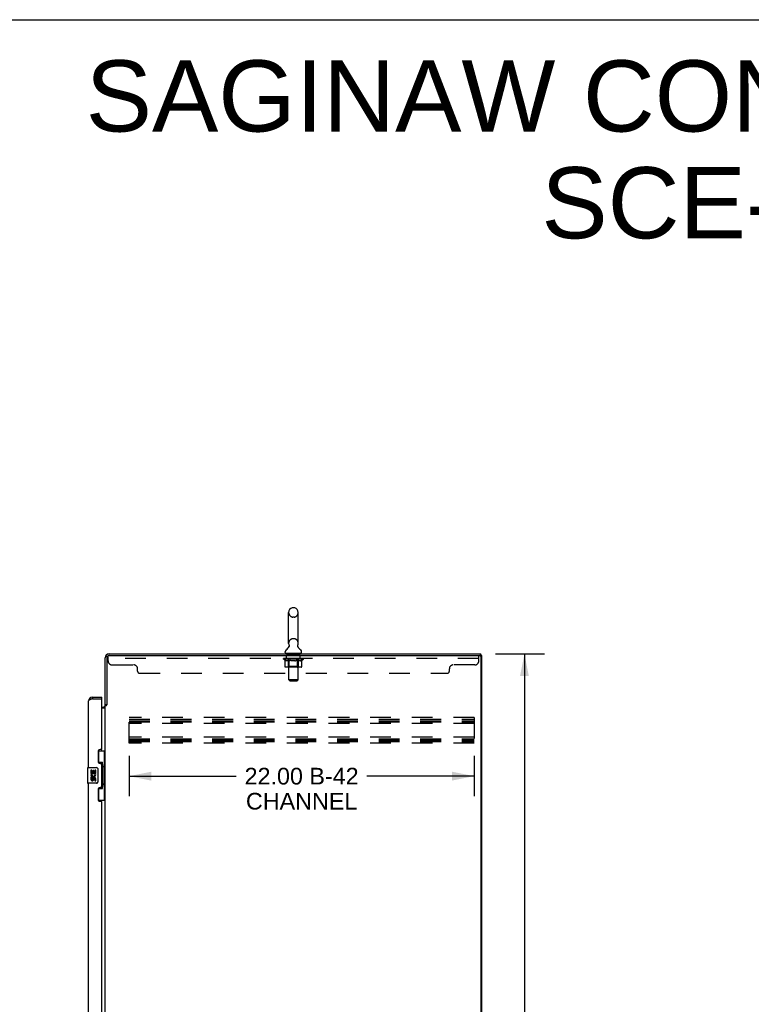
# Model space of a CAD drawing. Header units: inches. Extents: x 0 to 241, y 0 to 156.
# Tile 16 of 17: x 120 to 166, y 93 to 156. Entities that reach past the tile are written whole.
import ezdxf

# ---------------------------------------------------------------- set-up
doc = ezdxf.new("R2010")
doc.units = ezdxf.units.IN
doc.header["$LTSCALE"] = 13.26
doc.header["$MEASUREMENT"] = 0
doc.linetypes.add('HIDDEN', pattern=[0.2, 0.1, -0.1])
doc.layers.get('0').update_dxf_attribs({"linetype": 'CONTINUOUS'})
for name, color, linetype in [('02___PRT_ALL_AXES', 7, 'CONTINUOUS'), ('DEFAULT_2', 8, 'HIDDEN'), ('DIMENSIONS', 7, 'CONTINUOUS')]:
    doc.layers.add(name, color=color, linetype=linetype)
doc.styles.get("Standard").update_dxf_attribs({"font": 'arial.ttf'})
doc.dimstyles.new('DIMSTYLE_1', dxfattribs={"dimtxt": 1.063636, "dimasz": 1.418182, "dimexe": 0.09, "dimexo": 0.07, "dimgap": 0.0375, "dimtad": 0, "dimtih": 1, "dimtoh": 1, "dimzin": 4, "dimdsep": 46, "dimtxsty": 'Standard', "dimblk": '_FILLED', "dimblk1": '_FILLED', "dimblk2": '_FILLED', "dimcen": 0.09, "dimazin": 1, "dimtfac": 1, "dimtdec": 3, "dimtofl": 0, "dimtmove": 0, "dimatfit": 3, "dimldrblk": '_FILLED', "dimfxl": 1, "dimtolj": 1, "dimtzin": 4, "dimarcsym": 0})

# ---------------------------------------------------------------- blocks, each defined once
blk = doc.blocks.new('_FILLED')
at = {"color": 0, "linetype": 'ByBlock'}
blk.add_solid([(0, 0), (-1, 0.2), (-1, -0.2)], dxfattribs=at)
blk = doc.blocks.new('*D2')
at = {"layer": 'DIMENSIONS', "color": 2, "linetype": 'Continuous'}
for p, q in [((149.978, 115.574), (153.101, 115.574)), ((151.824, 115.574), (151.824, 80.638)), ((151.824, 43.574), (151.824, 78.511)), ((149.978, 43.574), (153.101, 43.574))]:
    blk.add_line(p, q, dxfattribs=at)
at = {"layer": 'DIMENSIONS', "color": 2, "linetype": 'Continuous', "xscale": 1.4181818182, "yscale": 1.4181818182, "zscale": 1.4181818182}
for p, rotation in [((151.824, 115.574), 90), ((151.824, 43.574), 270)]:
    blk.add_blockref('_FILLED', p, dxfattribs=dict(at, rotation=rotation))
at = {"layer": 'DIMENSIONS', "color": 2, "linetype": 'Continuous', "insert": (151.824, 80.106), "char_height": 1.0636, "width": 3.7168, "attachment_point": 2, "line_spacing_factor": 0.9}
blk.add_mtext('72.00', dxfattribs=at)
blk = doc.blocks.new('*D3')
at = {"layer": 'DIMENSIONS', "color": 2, "linetype": 'Continuous'}
for p, q in [((126.621, 109.074), (126.621, 106.505)), ((148.621, 109.074), (148.621, 106.505)), ((126.621, 107.781), (133.458, 107.781)), ((148.621, 107.781), (141.785, 107.781))]:
    blk.add_line(p, q, dxfattribs=at)
at = {"layer": 'DIMENSIONS', "color": 2, "linetype": 'Continuous', "xscale": 1.4181818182, "yscale": 1.4181818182, "zscale": 1.4181818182, "rotation": 180}
blk.add_blockref('_FILLED', (126.621, 107.781), dxfattribs=at)
at = {"layer": 'DIMENSIONS', "color": 2, "linetype": 'Continuous', "xscale": 1.4181818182, "yscale": 1.4181818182, "zscale": 1.4181818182}
blk.add_blockref('_FILLED', (148.621, 107.781), dxfattribs=at)
at = {"layer": 'DIMENSIONS', "color": 2, "linetype": 'Continuous', "insert": (137.621, 108.313), "char_height": 1.0636, "width": 7.26357, "attachment_point": 2, "line_spacing_factor": 0.9}
blk.add_mtext('22.00 B-42\\PCHANNEL', dxfattribs=at)

msp = doc.modelspace()

# ---------------------------------------------------------------- linework, layer by layer
at = {"color": 7, "linetype": 'Continuous'}
for p, q in [((0, 156), (241.091, 156)), ((136.794, 116.245), (136.794, 118.22)), ((137.144, 118.52), (137.056, 118.52)), ((137.406, 116.245), (137.406, 118.22)), ((136.577, 115.673), (136.577, 115.713)), ((136.6, 115.604), (136.6, 115.574)), ((137.6, 115.604), (136.6, 115.604)), ((136.809, 116.026), (136.807, 116.022)), ((137.6, 115.604), (137.6, 115.574)), ((137.623, 115.673), (137.623, 115.713)), ((149.048, 115.47), (149.048, 115.574)), ((149.1, 115.47), (148.986, 115.47)), ((149.1, 43.678), (149.1, 115.47)), ((124.289, 112.824), (124.289, 112.72)), ((124.896, 112.72), (124.876, 112.72)), ((124.896, 112.72), (124.896, 112.824)), ((125.204, 112.334), (125.1, 112.334)), ((124.66, 109.399), (125.1, 109.399)), ((124.696, 108.619), (124.696, 109.399)), ((125.061, 108.374), (125.061, 109.399)), ((124.696, 108.664), (124.923, 108.664)), ((124.923, 106.984), (124.923, 108.664)), ((123.982, 108.309), (123.982, 107.339)), ((123.997, 108.324), (124.537, 108.324)), ((124.637, 108.224), (124.637, 107.424)), ((124.96, 108.425), (124.96, 108.405)), ((124.96, 108.374), (124.96, 107.274)), ((125.083, 108.374), (124.96, 108.374)), ((125.083, 107.274), (125.083, 108.374)), ((124.537, 107.324), (123.997, 107.324)), ((124.696, 106.249), (124.696, 107.029)), ((124.696, 106.984), (124.923, 106.984)), ((125.083, 107.274), (124.96, 107.274)), ((124.96, 107.244), (124.96, 107.224)), ((125.061, 106.249), (125.061, 107.274)), ((124.66, 106.249), (125.1, 106.249))]:
    msp.add_line(p, q, dxfattribs=at)
at = {"color": 3, "linetype": 'Continuous'}
for p, q in [((125.347, 115.574), (149.048, 115.574)), ((125.1, 112.321), (125.1, 115.328)), ((125.204, 115.327), (125.204, 112.323)), ((125.347, 115.47), (148.986, 115.47)), ((149.048, 115.408), (149.048, 43.741)), ((124.042, 108.324), (124.042, 112.578)), ((124.289, 112.72), (124.259, 112.709)), ((124.289, 112.824), (124.896, 112.824)), ((124.289, 112.72), (124.876, 112.72)), ((124.896, 109.532), (124.896, 112.7)), ((124.896, 112.178), (124.958, 112.178)), ((124.896, 112.126), (125.1, 112.126)), ((125.1, 50.867), (125.1, 112.282)), ((125.1, 112.282), (125.175, 112.282)), ((124.646, 109.342), (124.646, 108.722)), ((124.836, 109.472), (124.776, 109.472)), ((124.776, 108.592), (124.836, 108.592)), ((124.896, 107.117), (124.896, 108.532)), ((124.042, 82.074), (124.042, 107.324)), ((124.646, 106.927), (124.646, 106.307)), ((124.836, 107.057), (124.776, 107.057)), ((124.776, 106.177), (124.836, 106.177)), ((124.896, 83.282), (124.896, 106.117))]:
    msp.add_line(p, q, dxfattribs=at)
at = {"color": 7, "linetype": 'Continuous'}
for points in [[(136.814, 116.138), (136.815, 116.134), (136.817, 116.129), (136.818, 116.124), (136.819, 116.119), (136.82, 116.114), (136.821, 116.109), (136.822, 116.104), (136.822, 116.099), (136.822, 116.094), (136.823, 116.089), (136.823, 116.084), (136.822, 116.079), (136.822, 116.074), (136.821, 116.069), (136.821, 116.064), (136.82, 116.059), (136.819, 116.054), (136.818, 116.049), (136.816, 116.045), (136.815, 116.04), (136.813, 116.035), (136.811, 116.03), (136.809, 116.026)], [(137.394, 116.022), (137.392, 116.026), (137.39, 116.03), (137.388, 116.035), (137.386, 116.04), (137.384, 116.045), (137.383, 116.049), (137.382, 116.054), (137.381, 116.059), (137.38, 116.064), (137.379, 116.069), (137.378, 116.074), (137.378, 116.079), (137.378, 116.084), (137.378, 116.089), (137.378, 116.094), (137.378, 116.099), (137.379, 116.104), (137.379, 116.109), (137.38, 116.114), (137.381, 116.119), (137.382, 116.124), (137.384, 116.129), (137.385, 116.134), (137.387, 116.138)], [(124.887, 108.563), (124.89, 108.567), (124.895, 108.575), (124.9, 108.583), (124.904, 108.59), (124.908, 108.597), (124.911, 108.604), (124.914, 108.61), (124.917, 108.615), (124.919, 108.62), (124.92, 108.625), (124.922, 108.63), (124.923, 108.634), (124.923, 108.637), (124.923, 108.641)], [(124.63, 108.26), (124.632, 108.255), (124.634, 108.249), (124.635, 108.243), (124.636, 108.237), (124.637, 108.231), (124.637, 108.224)], [(124.637, 107.424), (124.637, 107.418), (124.636, 107.412), (124.635, 107.406), (124.634, 107.4), (124.632, 107.394), (124.63, 107.388)], [(124.923, 107.008), (124.923, 107.011), (124.923, 107.015), (124.922, 107.019), (124.92, 107.023), (124.919, 107.028), (124.917, 107.033), (124.914, 107.039), (124.911, 107.045), (124.908, 107.051), (124.904, 107.058), (124.9, 107.066), (124.895, 107.073), (124.89, 107.082), (124.887, 107.085)]]:
    msp.add_lwpolyline(points, dxfattribs=at)
at = {"color": 3, "linetype": 'Continuous'}
for points in [[(124.201, 112.687), (124.188, 112.682), (124.174, 112.676), (124.161, 112.671), (124.149, 112.666), (124.137, 112.66), (124.125, 112.655), (124.114, 112.649), (124.104, 112.644), (124.095, 112.638), (124.086, 112.633), (124.078, 112.627), (124.07, 112.622), (124.064, 112.616), (124.058, 112.611), (124.053, 112.605), (124.049, 112.6), (124.046, 112.594), (124.044, 112.589), (124.043, 112.583), (124.042, 112.578)], [(124.259, 112.709), (124.244, 112.704), (124.23, 112.698), (124.215, 112.693), (124.201, 112.687)], [(125.175, 112.282), (125.177, 112.283), (125.178, 112.285), (125.18, 112.286), (125.182, 112.288), (125.183, 112.289), (125.184, 112.291), (125.186, 112.292), (125.187, 112.294), (125.188, 112.295), (125.188, 112.296), (125.189, 112.298), (125.19, 112.299), (125.191, 112.301)], [(125.191, 112.301), (125.193, 112.305), (125.194, 112.306), (125.195, 112.308), (125.196, 112.31), (125.197, 112.311), (125.198, 112.313), (125.199, 112.315), (125.2, 112.317), (125.201, 112.318), (125.203, 112.32), (125.204, 112.323)]]:
    msp.add_lwpolyline(points, dxfattribs=at)
at = {"color": 7, "linetype": 'Continuous'}
for centre, radius, start, end in [((137.1, 118.22), 0.306, 105.63034, 180), ((137.056, 118.376), 0.144, 90, 105.63034), ((137.144, 118.376), 0.144, 74.36966, 90), ((137.1, 118.22), 0.306, 0, 74.36966), ((137.1, 116.245), 0.306, 180, 200.48713), ((137.1, 116.245), 0.306, 339.51287, 360), ((136.721, 115.713), 0.144, 124.66265, 180), ((136.646, 115.673), 0.069, 180, 270), ((136.342, 116.261), 0.523, 304.66237, 336.9318), ((137.859, 116.261), 0.523, 203.0682, 235.33763), ((137.554, 115.673), 0.069, 270, 360), ((137.479, 115.713), 0.144, 0, 55.33735), ((124.289, 112.578), 0.142, 90, 131.38317), ((124.206, 112.434), 0.26, 87.37637, 90), ((123.997, 108.309), 0.015, 90, 180), ((124.537, 108.224), 0.1, 21.20502, 90), ((123.997, 107.339), 0.015, 180, 270), ((124.537, 107.424), 0.1, 270, 338.79459)]:
    msp.add_arc(centre, radius, start, end, dxfattribs=at)
at = {"color": 3, "linetype": 'Continuous'}
for centre, radius, start, end in [((125.347, 115.328), 0.246, 90, 180), ((125.347, 115.327), 0.143, 90, 180), ((148.986, 115.408), 0.0625, 0, 90), ((124.289, 112.578), 0.246, 90, 180), ((124.876, 112.7), 0.02, 0, 90), ((124.958, 112.321), 0.142, 270, 360), ((124.776, 109.342), 0.13, 90, 180), ((124.836, 109.532), 0.06, 270, 360), ((124.776, 108.722), 0.13, 180, 270), ((124.836, 108.532), 0.06, 0, 90), ((124.776, 106.927), 0.13, 90, 180), ((124.836, 107.117), 0.06, 270, 360), ((124.776, 106.307), 0.13, 180, 270), ((124.836, 106.117), 0.06, 0, 90)]:
    msp.add_arc(centre, radius, start, end, dxfattribs=at)
at = {"color": 7, "linetype": 'Continuous'}
for centre, start_param, end_param in [((124.856, 108.415), -1.51401, -0.699287), ((124.856, 108.415), -2.442306, -1.627583), ((124.856, 107.234), -1.51401, -0.699287), ((124.856, 107.234), -2.442306, -1.627583)]:
    msp.add_ellipse(centre, major_axis=(0, 0.18), ratio=0.579493, start_param=start_param, end_param=end_param, dxfattribs=at)
at = {"layer": '02___PRT_ALL_AXES', "color": 8, "linetype": 'HIDDEN'}
for p, q in [((136.663, 115.283), (136.663, 115.47)), ((137.538, 115.47), (136.663, 115.47)), ((137.538, 115.283), (136.663, 115.283)), ((137.538, 115.283), (137.538, 115.47))]:
    msp.add_line(p, q, dxfattribs=at)
at = {"layer": '02___PRT_ALL_AXES', "color": 7, "linetype": 'Continuous'}
for p, q in [((124.185, 108.17), (124.185, 107.94)), ((124.248, 108.17), (124.185, 108.17)), ((124.248, 108.003), (124.248, 108.17)), ((124.311, 108.003), (124.248, 108.003)), ((124.311, 108.139), (124.311, 108.003)), ((124.372, 108.139), (124.311, 108.139)), ((124.372, 108.003), (124.372, 108.139)), ((124.437, 108.003), (124.372, 108.003)), ((124.437, 108.17), (124.437, 108.003)), ((124.5, 108.17), (124.437, 108.17)), ((124.5, 107.94), (124.5, 108.17)), ((124.185, 107.94), (124.447, 107.94)), ((124.185, 107.709), (124.185, 107.573)), ((124.248, 107.709), (124.185, 107.709)), ((124.256, 107.904), (124.198, 107.929)), ((124.248, 107.573), (124.248, 107.709)), ((124.311, 107.615), (124.311, 107.573)), ((124.372, 107.552), (124.372, 107.621)), ((124.447, 107.94), (124.42, 107.921)), ((124.437, 107.615), (124.437, 107.479)), ((124.437, 107.479), (124.5, 107.479)), ((124.481, 107.94), (124.5, 107.94)), ((124.5, 107.479), (124.5, 107.615))]:
    msp.add_line(p, q, dxfattribs=at)
for centre, radius, start, end in [((124.342, 107.866), 0.157, 156.59665, 341.87913), ((124.279, 107.573), 0.0943, 180, 248.67039), ((124.279, 107.573), 0.0943, 248.69989, 347.43379), ((124.342, 107.866), 0.0943, 156.59665, 35.11217), ((124.28, 107.573), 0.0314, 180, 0.04847), ((124.405, 107.615), 0.0943, 0, 180), ((124.406, 107.61), 0.0362, 83.42855, 161.76278), ((124.405, 107.615), 0.0314, 0, 81.22946), ((124.342, 107.866), 0.157, 25.73705, 27.8532), ((124.346, 107.867), 0.154, 341.41988, 26.19629)]:
    msp.add_arc(centre, radius, start, end, dxfattribs=at)
at = {"layer": 'DEFAULT_2', "color": 8, "linetype": 'HIDDEN'}
for p, q in [((137.144, 117.92), (137.056, 117.92)), ((137.144, 116.545), (137.056, 116.545)), ((136.788, 115.604), (136.788, 115.574)), ((136.8, 113.923), (136.8, 115.57)), ((137.4, 113.923), (137.4, 115.57)), ((137.413, 115.604), (137.413, 115.574)), ((125.288, 115.125), (125.288, 115.47)), ((125.347, 115.47), (125.288, 115.47)), ((148.913, 115.283), (125.288, 115.283)), ((125.538, 114.875), (126.913, 114.875)), ((136.467, 115.243), (136.467, 115.283)), ((136.467, 115.282), (136.773, 115.282)), ((136.564, 115.175), (136.467, 115.243)), ((137.733, 115.243), (136.467, 115.243)), ((136.468, 115.282), (136.468, 115.287)), ((136.588, 115.286), (136.468, 115.287)), ((136.477, 115.283), (136.477, 115.289)), ((136.485, 115.279), (136.485, 115.283)), ((136.485, 115.279), (137.715, 115.279)), ((136.494, 115.279), (136.494, 115.283)), ((136.495, 115.279), (136.495, 115.283)), ((136.505, 115.283), (136.505, 115.289)), ((136.521, 115.279), (136.521, 115.283)), ((136.523, 115.279), (136.523, 115.283)), ((136.552, 115.283), (136.552, 115.289)), ((136.564, 114.768), (136.564, 115.175)), ((136.564, 115.175), (136.579, 115.165)), ((136.566, 115.279), (136.566, 115.283)), ((136.569, 115.279), (136.569, 115.283)), ((136.594, 115.156), (136.579, 115.165)), ((136.588, 115.282), (136.588, 115.286)), ((136.608, 115.148), (136.593, 115.156)), ((136.622, 115.141), (136.608, 115.148)), ((136.615, 115.283), (136.615, 115.289)), ((136.616, 115.279), (136.616, 115.282)), ((136.617, 115.279), (136.617, 115.282)), ((136.62, 115.279), (136.62, 115.282)), ((136.637, 115.136), (136.622, 115.141)), ((136.627, 115.279), (136.627, 115.283)), ((136.627, 115.279), (136.627, 115.282)), ((136.631, 115.279), (136.631, 115.283)), ((136.634, 115.279), (136.634, 115.283)), ((136.651, 115.131), (136.637, 115.136)), ((136.639, 115.279), (136.639, 115.282)), ((136.745, 115.131), (136.651, 115.131)), ((136.653, 115.279), (136.653, 115.282)), ((136.671, 115.279), (136.671, 115.285)), ((136.671, 115.279), (136.671, 115.282)), ((136.692, 115.279), (136.692, 115.282)), ((136.692, 115.279), (136.692, 115.282)), ((136.693, 115.283), (136.693, 115.289)), ((136.703, 115.279), (136.703, 115.283)), ((136.707, 115.279), (136.707, 115.283)), ((136.716, 115.279), (136.716, 115.282)), ((136.728, 115.279), (136.728, 115.287)), ((136.743, 115.279), (136.743, 115.282)), ((136.745, 115.131), (136.759, 115.136)), ((136.746, 115.279), (136.746, 115.282)), ((136.773, 115.141), (136.759, 115.136)), ((136.773, 115.279), (136.773, 115.282)), ((136.788, 115.148), (136.773, 115.141)), ((136.84, 115.282), (136.778, 115.282)), ((136.784, 115.283), (136.784, 115.289)), ((136.787, 114.771), (136.787, 115.24)), ((136.802, 115.156), (136.787, 115.148)), ((136.79, 115.279), (136.79, 115.283)), ((136.795, 115.279), (136.795, 115.283)), ((136.801, 115.279), (136.801, 115.288)), ((136.817, 115.164), (136.802, 115.156)), ((136.805, 115.279), (136.805, 115.282)), ((136.816, 115.279), (136.816, 115.282)), ((136.831, 115.174), (136.816, 115.164)), ((136.831, 114.768), (136.831, 115.174)), ((136.831, 115.174), (136.861, 115.164)), ((136.84, 115.279), (136.84, 115.282)), ((136.915, 115.282), (136.856, 115.282)), ((136.889, 115.156), (136.86, 115.165)), ((136.876, 115.279), (136.876, 115.282)), ((136.884, 115.283), (136.884, 115.289)), ((136.887, 115.279), (136.887, 115.283)), ((136.918, 115.148), (136.889, 115.156)), ((136.89, 115.279), (136.89, 115.289)), ((136.892, 115.279), (136.892, 115.283)), ((136.9, 115.279), (136.9, 115.283)), ((136.915, 115.279), (136.915, 115.282)), ((136.946, 115.141), (136.917, 115.148)), ((136.996, 115.282), (136.941, 115.282)), ((136.974, 115.136), (136.945, 115.141)), ((136.954, 115.279), (136.954, 115.282)), ((137.001, 115.131), (136.973, 115.136)), ((136.986, 115.282), (137.1, 115.289)), ((136.99, 115.283), (136.99, 115.289)), ((136.991, 115.289), (136.99, 115.289)), ((136.991, 115.283), (136.991, 115.289)), ((136.991, 115.279), (136.991, 115.283)), ((136.995, 115.279), (136.995, 115.283)), ((136.996, 115.279), (136.996, 115.283)), ((136.996, 115.279), (136.996, 115.282)), ((137.199, 115.131), (137.001, 115.131)), ((137.079, 115.282), (137.031, 115.282)), ((137.037, 115.279), (137.037, 115.282)), ((137.079, 115.279), (137.079, 115.282)), ((137.098, 115.283), (137.098, 115.283)), ((137.098, 115.279), (137.098, 115.283)), ((137.098, 115.279), (137.098, 115.283)), ((137.1, 115.283), (137.1, 115.289)), ((137.1, 115.289), (137.215, 115.282)), ((137.103, 115.279), (137.103, 115.283)), ((137.103, 115.279), (137.103, 115.283)), ((137.103, 115.283), (137.103, 115.283)), ((137.121, 115.279), (137.121, 115.282)), ((137.121, 115.282), (137.169, 115.282)), ((137.164, 115.279), (137.164, 115.282)), ((137.199, 115.131), (137.227, 115.136)), ((137.204, 115.279), (137.204, 115.283)), ((137.205, 115.279), (137.205, 115.282)), ((137.205, 115.282), (137.259, 115.282)), ((137.206, 115.279), (137.206, 115.283)), ((137.21, 115.283), (137.21, 115.289)), ((137.21, 115.283), (137.21, 115.289)), ((137.21, 115.289), (137.21, 115.289)), ((137.21, 115.279), (137.21, 115.283)), ((137.254, 115.141), (137.227, 115.136)), ((137.246, 115.279), (137.246, 115.282)), ((137.282, 115.148), (137.254, 115.141)), ((137.31, 115.155), (137.282, 115.148)), ((137.285, 115.279), (137.285, 115.282)), ((137.285, 115.282), (137.344, 115.282)), ((137.301, 115.279), (137.301, 115.283)), ((137.308, 115.279), (137.308, 115.283)), ((137.338, 115.164), (137.309, 115.155)), ((137.311, 115.279), (137.311, 115.289)), ((137.313, 115.279), (137.313, 115.283)), ((137.317, 115.283), (137.317, 115.289)), ((137.324, 115.279), (137.324, 115.282)), ((137.367, 115.173), (137.338, 115.164)), ((137.36, 115.279), (137.36, 115.282)), ((137.36, 115.282), (137.422, 115.282)), ((137.367, 114.768), (137.367, 115.173)), ((137.367, 115.173), (137.381, 115.164)), ((137.395, 115.155), (137.381, 115.164)), ((137.384, 115.279), (137.384, 115.282)), ((137.408, 115.148), (137.394, 115.156)), ((137.395, 115.279), (137.395, 115.282)), ((137.399, 115.279), (137.399, 115.288)), ((137.405, 115.279), (137.405, 115.283)), ((137.422, 115.141), (137.408, 115.148)), ((137.41, 115.279), (137.41, 115.283)), ((137.413, 114.771), (137.413, 115.24)), ((137.417, 115.283), (137.417, 115.289)), ((137.435, 115.136), (137.422, 115.141)), ((137.427, 115.279), (137.427, 115.282)), ((137.427, 115.282), (137.628, 115.282)), ((137.449, 115.131), (137.435, 115.136)), ((137.553, 115.131), (137.449, 115.131)), ((137.454, 115.279), (137.454, 115.282)), ((137.457, 115.279), (137.457, 115.282)), ((137.473, 115.279), (137.473, 115.287)), ((137.484, 115.279), (137.484, 115.282)), ((137.493, 115.279), (137.493, 115.283)), ((137.498, 115.279), (137.498, 115.283)), ((137.507, 115.283), (137.507, 115.289)), ((137.509, 115.279), (137.509, 115.282)), ((137.509, 115.279), (137.509, 115.282)), ((137.529, 115.279), (137.529, 115.285)), ((137.53, 115.279), (137.53, 115.282)), ((137.548, 115.279), (137.548, 115.282)), ((137.553, 115.131), (137.566, 115.136)), ((137.562, 115.279), (137.562, 115.282)), ((137.566, 115.279), (137.566, 115.283)), ((137.579, 115.141), (137.566, 115.136)), ((137.57, 115.279), (137.57, 115.283)), ((137.573, 115.279), (137.573, 115.283)), ((137.573, 115.279), (137.573, 115.282)), ((137.593, 115.148), (137.579, 115.141)), ((137.58, 115.279), (137.58, 115.282)), ((137.583, 115.279), (137.583, 115.282)), ((137.584, 115.279), (137.584, 115.282)), ((137.585, 115.283), (137.585, 115.289)), ((137.607, 115.155), (137.593, 115.148)), ((137.62, 115.164), (137.606, 115.155)), ((137.634, 115.173), (137.62, 115.164)), ((137.631, 115.279), (137.631, 115.283)), ((137.634, 115.279), (137.634, 115.283)), ((137.634, 115.173), (137.733, 115.243)), ((137.634, 114.768), (137.634, 115.173)), ((137.649, 115.283), (137.649, 115.289)), ((137.677, 115.279), (137.677, 115.283)), ((137.679, 115.279), (137.679, 115.283)), ((137.695, 115.283), (137.695, 115.289)), ((137.705, 115.279), (137.705, 115.283)), ((137.706, 115.279), (137.706, 115.283)), ((137.715, 115.279), (137.715, 115.283)), ((137.724, 115.283), (137.724, 115.289)), ((137.733, 115.243), (137.733, 115.289)), ((148.663, 114.875), (147.288, 114.875)), ((148.913, 115.125), (148.913, 115.47)), ((127.163, 114.47), (127.163, 114.625)), ((127.288, 114.345), (146.913, 114.345)), ((137.591, 114.731), (136.607, 114.731)), ((136.787, 114.771), (136.748, 114.731)), ((137.413, 114.771), (136.787, 114.771)), ((137.345, 114.731), (137.348, 114.731)), ((137.353, 114.733), (137.355, 114.735)), ((137.355, 114.735), (137.358, 114.738)), ((137.413, 114.771), (137.453, 114.731)), ((147.038, 114.47), (147.038, 114.625)), ((136.869, 113.854), (136.8, 113.923)), ((137.4, 113.923), (136.8, 113.923)), ((136.869, 113.854), (137.331, 113.854)), ((137.331, 113.854), (137.4, 113.923)), ((126.621, 109.887), (126.621, 111.512)), ((148.621, 111.512), (126.621, 111.512)), ((126.621, 111.408), (148.621, 111.408)), ((126.621, 111.318), (148.621, 111.318)), ((126.621, 111.241), (148.621, 111.241)), ((148.621, 111.137), (126.621, 111.137)), ((148.621, 111.512), (148.621, 109.887)), ((148.621, 110.262), (126.621, 110.262)), ((126.621, 110.158), (148.621, 110.158)), ((126.621, 110.068), (148.621, 110.068)), ((126.621, 109.991), (148.621, 109.991)), ((148.621, 109.887), (126.621, 109.887))]:
    msp.add_line(p, q, dxfattribs=at)
for points in [[(136.607, 114.731), (136.601, 114.731), (136.596, 114.732), (136.591, 114.733), (136.586, 114.735), (136.582, 114.738), (136.578, 114.741), (136.574, 114.744), (136.57, 114.748), (136.568, 114.753), (136.566, 114.758), (136.564, 114.763), (136.564, 114.768)], [(136.853, 114.731), (136.85, 114.731), (136.848, 114.732), (136.845, 114.733), (136.843, 114.735), (136.84, 114.738), (136.838, 114.741), (136.836, 114.744), (136.835, 114.748), (136.833, 114.753), (136.832, 114.758), (136.832, 114.763), (136.831, 114.768)], [(137.348, 114.731), (137.35, 114.732), (137.353, 114.733)], [(137.358, 114.738), (137.36, 114.741), (137.362, 114.744), (137.363, 114.748), (137.365, 114.753)], [(137.36, 114.741), (137.362, 114.744), (137.363, 114.748)], [(137.365, 114.753), (137.366, 114.758), (137.366, 114.763), (137.367, 114.768)], [(137.366, 114.758), (137.366, 114.763), (137.367, 114.768)], [(137.591, 114.731), (137.597, 114.731), (137.602, 114.732), (137.607, 114.733), (137.612, 114.735), (137.616, 114.738), (137.62, 114.741), (137.624, 114.744), (137.628, 114.748), (137.63, 114.753), (137.632, 114.758), (137.634, 114.763), (137.634, 114.768)]]:
    msp.add_lwpolyline(points, dxfattribs=at)
for centre, radius, start, end in [((137.1, 118.22), 0.306, 180, 254.36966), ((137.1, 118.22), 0.306, 285.63034, 360), ((137.056, 118.064), 0.144, 254.36966, 270), ((137.144, 118.064), 0.144, 270, 285.63034), ((137.1, 116.245), 0.306, 105.63034, 180), ((137.056, 116.401), 0.144, 90, 105.63034), ((137.144, 116.401), 0.144, 74.36966, 90), ((137.1, 116.245), 0.306, 0, 74.36966), ((136.766, 115.57), 0.0345, 0, 90), ((137.435, 115.57), 0.0345, 90, 180), ((125.538, 115.125), 0.25, 180, 270), ((126.913, 114.625), 0.25, 0, 90), ((136.748, 115.24), 0.0398, 0, 89.99999), ((137.453, 115.24), 0.0398, 90.00001, 180), ((147.288, 114.625), 0.25, 90, 180), ((148.663, 115.125), 0.25, 270, 360), ((127.288, 114.47), 0.125, 180, 270), ((146.913, 114.47), 0.125, 270, 360)]:
    msp.add_arc(centre, radius, start, end, dxfattribs=at)
for centre, major_axis, ratio, start_param, end_param in [((137.1, 115.289), (0.633, 0.007), 0.05963, 9.249616, 9.431313), ((137.1, 115.289), (0.633, 0), 0.060556, -3.083241, -2.96706), ((136.423, 115.277), (0.198, 0.002), 0.05963, 0.25549, 1.295341), ((137.1, 115.289), (0.633, 0.013), 0.05688, 2.791345, 2.965878), ((136.491, 115.277), (0.198, -0.002), 0.05963, 0.605815, 1.645666), ((137.1, 115.289), (0.633, -0.007), 0.05963, -2.96643, -2.791898), ((136.423, 115.271), (0.198, 0.004), 0.05688, 1.20151, 1.294789), ((136.491, 115.271), (0.198, 0), 0.060556, 1.551758, 1.645036), ((136.447, 115.271), (0.198, 0.002), 0.05963, 1.170259, 1.376596), ((136.492, 115.273), (0.164, 0.002), 0.05963, 1.065228, 1.614276), ((136.473, 115.273), (0.164, 0.003), 0.05688, 0.890143, 1.43919), ((136.531, 115.273), (0.164, 0), 0.060556, 1.240391, 1.789438), ((136.419, 115.277), (0.198, 0.004), 0.05688, 0.080405, 1.120256), ((137.1, 115.289), (0.633, 0.019), 0.052395, 2.616403, 2.790936), ((136.554, 115.277), (0.198, -0.004), 0.05688, 0.7809, 1.820751), ((137.1, 115.289), (0.633, -0.013), 0.05688, -2.791345, -2.616812), ((136.419, 115.271), (0.198, 0.006), 0.052395, 1.026568, 1.119847), ((136.554, 115.271), (0.198, -0.002), 0.05963, 1.72692, 1.820198), ((136.472, 115.273), (0.164, 0.005), 0.052395, 0.715201, 1.264248), ((136.586, 115.273), (0.164, -0.002), 0.05963, 1.415553, 1.9646), ((137.1, 115.289), (0.633, 0.025), 0.046319, 2.441654, 2.616187), ((136.633, 115.277), (0.198, -0.006), 0.052395, 0.955842, 1.995693), ((136.436, 115.277), (0.198, 0.006), 0.052395, -0.094537, 0.945314), ((137.1, 115.289), (0.633, -0.019), 0.052395, -2.616403, -2.44187), ((136.436, 115.271), (0.198, 0.008), 0.046319, 0.851819, 0.945098), ((136.633, 115.271), (0.198, -0.004), 0.05688, 1.902006, 1.995284), ((136.49, 115.273), (0.164, 0.006), 0.046319, 0.540452, 1.089499), ((136.657, 115.273), (0.164, -0.003), 0.05688, 1.590638, 2.139686), ((136.447, 115.277), (0.198, 0), 0.060556, 0.430652, 0.777569), ((137.1, 115.289), (0.633, 0.029), 0.038841, 2.267123, 2.441656), ((136.727, 115.277), (0.198, -0.008), 0.046319, 1.130591, 2.170442), ((136.473, 115.277), (0.198, 0.008), 0.046319, -0.269286, 0.770565), ((137.1, 115.289), (0.633, -0.025), 0.046319, -2.441654, -2.267121), ((136.473, 115.271), (0.198, 0.009), 0.038841, 0.677289, 0.770567), ((136.727, 115.271), (0.198, -0.006), 0.052395, 2.076947, 2.170226), ((136.527, 115.273), (0.164, 0.008), 0.038841, 0.365921, 0.914969), ((136.742, 115.273), (0.164, -0.005), 0.052395, 1.76558, 2.314627), ((137.1, 115.289), (0.633, 0.033), 0.030195, 2.09281, 2.267343), ((136.831, 115.277), (0.198, -0.009), 0.038841, 1.305122, 2.344973), ((136.529, 115.277), (0.198, 0.009), 0.038841, -0.443817, 0.596034), ((137.1, 115.289), (0.633, -0.029), 0.038841, -2.267123, -2.092591), ((136.529, 115.271), (0.198, 0.01), 0.030195, 0.502975, 0.596254), ((136.831, 115.271), (0.198, -0.008), 0.046319, 2.251696, 2.344975), ((136.582, 115.273), (0.164, 0.009), 0.030195, 0.191608, 0.740655), ((136.837, 115.273), (0.164, -0.006), 0.046319, 1.940329, 2.489376), ((136.603, 115.277), (0.198, 0.01), 0.030195, -0.61813, 0.421721), ((137.1, 115.289), (0.633, 0.036), 0.020645, 1.918687, 2.09322), ((136.944, 115.277), (0.198, -0.01), 0.030195, 1.479435, 2.519286), ((137.1, 115.289), (0.633, -0.033), 0.030195, -2.09281, -1.918277), ((136.603, 115.271), (0.198, 0.011), 0.020645, 0.328852, 0.422131), ((136.944, 115.271), (0.198, -0.009), 0.038841, 2.426227, 2.519505), ((136.652, 115.273), (0.164, 0.009), 0.020645, 0.017485, 0.566532), ((136.941, 115.273), (0.164, -0.008), 0.038841, 2.11486, 2.663907), ((136.692, 115.277), (0.198, 0.011), 0.020645, -0.792253, 0.247598), ((137.1, 115.289), (0.633, 0.038), 0.010478, 1.744704, 1.919237), ((137.062, 115.277), (0.198, -0.011), 0.020645, 1.653558, 2.693409), ((137.1, 115.289), (0.633, -0.036), 0.020645, -1.918687, -1.744154), ((136.692, 115.271), (0.198, 0.012), 0.010478, 0.154869, 0.248148), ((137.062, 115.271), (0.198, -0.01), 0.030195, 2.60054, 2.693819), ((136.736, 115.273), (0.164, 0.01), 0.010478, 6.126688, 6.675735), ((137.049, 115.273), (0.164, -0.009), 0.030195, 2.289173, 2.83822), ((136.793, 115.277), (0.198, 0.012), 0.010478, -0.966236, -0.000846), ((137.181, 115.277), (0.198, -0.012), 0.010478, 1.827541, 2.867392), ((137.1, 115.289), (0.633, -0.038), 0.010478, -1.744704, -1.570171), ((137.181, 115.271), (0.198, -0.011), 0.020645, 2.774664, 2.867942), ((137.159, 115.273), (0.164, -0.009), 0.020645, 2.463296, 3.012344), ((137.019, 115.277), (0.198, 0.012), 0.010478, 0.274201, 1.314052), ((136.933, 115.273), (0.164, 0.01), 0.010478, -0.000483, 0.504314), ((136.903, 115.271), (0.198, 0.012), 0.010478, 0.099668, 0.192946), ((137.1, 115.289), (0.633, 0.038), 0.010478, -1.571421, -1.396888), ((137.297, 115.271), (0.198, -0.012), 0.010478, 2.948646, 3.041925), ((137.267, 115.273), (0.164, -0.01), 0.010478, 2.637279, 3.142076), ((137.138, 115.277), (0.198, 0.011), 0.020645, 0.448184, 1.488034), ((137.041, 115.273), (0.164, 0.009), 0.020645, 0.129249, 0.678296), ((137.019, 115.271), (0.198, 0.011), 0.020645, 0.273651, 0.366929), ((137.1, 115.289), (0.633, 0.036), 0.020645, -1.397439, -1.222906), ((137.408, 115.277), (0.198, -0.012), 0.010478, -3.140747, -2.175357), ((137.1, 115.289), (0.633, -0.038), 0.010478, 1.222355, 1.396888), ((137.256, 115.277), (0.198, 0.01), 0.030195, 0.622307, 1.662158), ((137.151, 115.273), (0.164, 0.009), 0.030195, 0.303372, 0.852419), ((137.465, 115.273), (0.164, -0.01), 0.010478, 2.749043, 3.29809), ((137.509, 115.277), (0.198, -0.011), 0.020645, 2.893995, 3.933846), ((137.138, 115.271), (0.198, 0.01), 0.030195, 0.447774, 0.541052), ((137.509, 115.271), (0.198, -0.012), 0.010478, 2.893445, 2.986723), ((137.1, 115.289), (0.633, 0.033), 0.030195, -1.223315, -1.048783), ((137.1, 115.289), (0.633, -0.036), 0.020645, 1.048373, 1.222906), ((137.369, 115.277), (0.198, 0.009), 0.038841, 0.79662, 1.836471), ((137.26, 115.273), (0.164, 0.008), 0.038841, 0.477686, 1.026733), ((137.549, 115.273), (0.164, -0.009), 0.020645, 2.57506, 3.124108), ((137.597, 115.277), (0.198, -0.01), 0.030195, 2.719872, 3.759723), ((137.474, 115.277), (0.198, 0.008), 0.046319, 0.971151, 2.011002), ((137.256, 115.271), (0.198, 0.009), 0.038841, 0.622087, 0.715366), ((137.597, 115.271), (0.198, -0.011), 0.020645, 2.719462, 2.812741), ((137.1, 115.289), (0.633, 0.029), 0.038841, -1.049002, -0.874469), ((137.1, 115.289), (0.633, -0.033), 0.030195, 0.87425, 1.048783), ((137.363, 115.273), (0.164, 0.006), 0.046319, 0.652216, 1.201263), ((137.567, 115.277), (0.198, 0.006), 0.052395, 1.1459, 2.185751), ((137.619, 115.273), (0.164, -0.009), 0.030195, 2.400937, 2.949985), ((137.671, 115.277), (0.198, -0.009), 0.038841, 2.545558, 3.585409), ((137.459, 115.273), (0.164, 0.005), 0.052395, 0.826965, 1.376012), ((137.369, 115.271), (0.198, 0.008), 0.046319, 0.796618, 0.889896), ((137.671, 115.271), (0.198, -0.01), 0.030195, 2.545339, 2.638617), ((137.646, 115.277), (0.198, 0.004), 0.05688, 1.320842, 2.360692), ((137.1, 115.289), (0.633, 0.025), 0.046319, -0.874471, -0.699939), ((137.1, 115.289), (0.633, -0.029), 0.038841, 0.699936, 0.874469), ((137.727, 115.277), (0.198, -0.008), 0.046319, 2.371028, 3.410879), ((137.673, 115.273), (0.164, -0.008), 0.038841, 2.226624, 2.775671), ((137.709, 115.277), (0.198, 0.002), 0.05963, 1.495927, 2.535778), ((137.543, 115.273), (0.164, 0.003), 0.05688, 1.001907, 1.550954), ((137.764, 115.277), (0.198, -0.006), 0.052395, 2.196279, 3.23613), ((137.71, 115.273), (0.164, -0.006), 0.046319, 2.052093, 2.601141), ((137.474, 115.271), (0.198, 0.006), 0.052395, 0.971367, 1.064645), ((137.753, 115.277), (0.198, 0), 0.060556, 1.671089, 2.71094), ((137.727, 115.271), (0.198, -0.009), 0.038841, 2.371026, 2.464304), ((137.781, 115.277), (0.198, -0.004), 0.05688, 2.021337, 3.061188), ((137.1, 115.289), (0.633, 0.019), 0.052395, -0.699723, -0.52519), ((137.1, 115.289), (0.633, -0.025), 0.046319, 0.525406, 0.699939), ((137.778, 115.277), (0.198, -0.002), 0.05963, 1.846251, 2.886102), ((137.614, 115.273), (0.164, 0.002), 0.05963, 1.176993, 1.72604), ((137.728, 115.273), (0.164, -0.005), 0.052395, 1.877344, 2.426392), ((137.67, 115.273), (0.164, 0), 0.060556, 1.352155, 1.901202), ((137.728, 115.273), (0.164, -0.003), 0.05688, 1.702402, 2.25145), ((137.708, 115.273), (0.164, -0.002), 0.05963, 1.527317, 2.076364), ((137.567, 115.271), (0.198, 0.004), 0.05688, 1.146309, 1.239587), ((137.764, 115.271), (0.198, -0.008), 0.046319, 2.196495, 2.289773), ((137.1, 115.289), (0.633, 0.013), 0.05688, -0.524781, -0.350248), ((137.1, 115.289), (0.633, -0.019), 0.052395, 0.350657, 0.52519), ((137.646, 115.271), (0.198, 0.002), 0.05963, 1.321394, 1.414673), ((137.781, 115.271), (0.198, -0.006), 0.052395, 2.021746, 2.115024), ((137.1, 115.289), (0.633, 0.007), 0.05963, -0.349695, -0.175162), ((137.1, 115.289), (0.633, -0.013), 0.05688, 0.175715, 0.350248), ((137.709, 115.271), (0.198, 0), 0.060556, 1.496556, 1.589835), ((137.778, 115.271), (0.198, -0.004), 0.05688, 1.846804, 1.940083), ((137.753, 115.271), (0.198, -0.002), 0.05963, 1.671719, 1.764997), ((137.1, 115.289), (0.633, 0), 0.060556, -0.174533, 0), ((137.1, 115.289), (0.633, -0.007), 0.05963, 0.000629, 0.175162)]:
    msp.add_ellipse(centre, major_axis=major_axis, ratio=ratio, start_param=start_param, end_param=end_param, dxfattribs=at)

# ---------------------------------------------------------------- texts
at = {"layer": 'DIMENSIONS', "color": 2, "linetype": 'Continuous', "insert": (181.266, 153.409), "char_height": 4.53818, "width": 114.61861, "attachment_point": 2, "line_spacing_factor": 0.9}
msp.add_mtext('SAGINAW CONTROL & ENGINEERING\\PSCE-72EL6024FSD', dxfattribs=at)

# ---------------------------------------------------------------- dimensions: what is measured, and where the dimension line sits
at = {"layer": 'DIMENSIONS', "color": 2, "linetype": 'Continuous'}
dim = msp.add_linear_dim(base=(151.824, 115.574), p1=(149.908, 43.574), p2=(149.908, 115.574), angle=90, dimstyle='DIMSTYLE_1', dxfattribs=at)
dim.commit()
dim.dimension.update_dxf_attribs({"geometry": '*D2', "text_midpoint": (151.824, 79.568), "dimtype": 160})
dim = msp.add_linear_dim(base=(126.621, 107.781), p1=(148.621, 109.144), p2=(126.621, 109.144), angle=180, text='<> B-42\\PCHANNEL', dimstyle='DIMSTYLE_1', dxfattribs=at)
dim.commit()
dim.dimension.update_dxf_attribs({"geometry": '*D3', "text_midpoint": (137.621, 106.983), "dimtype": 160})

doc.saveas('drawing.dxf')
